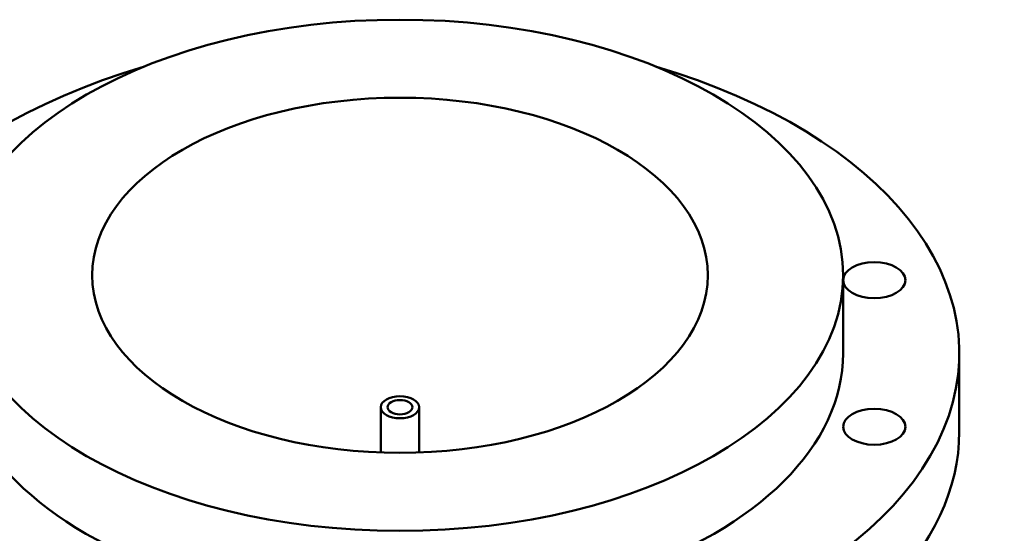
# Model space of a CAD drawing. Header units: millimetres. Extents: x -634 to 1175, y -305 to 962.
# Tile 13 of 13: x 705 to 1116, y 747 to 962. Entities that reach past the tile are written whole.
import ezdxf

# ---------------------------------------------------------------- set-up
doc = ezdxf.new("R2010")
doc.units = ezdxf.units.MM
doc.layers.add('Visible (ANSI)', color=7, linetype='Continuous', lineweight=50)

msp = doc.modelspace()

# ---------------------------------------------------------------- linework, layer by layer
at = {"layer": 'Visible (ANSI)'}
for p, q in [((1048.75, 822.54), (1048.75, 855.2)), ((1097.25, 789.88), (1097.25, 822.54)), ((855.75, 781.15), (855.75, 800.08)), ((871.75, 781.15), (871.75, 800.08))]:
    msp.add_line(p, q, dxfattribs=at)
for centre, major_axis in [((863.75, 855.2), (185, 0)), ((863.75, 855.2), (128.5, 0)), ((1061.76, 853.17), (-13, 0)), ((863.75, 800.08), (8, 0)), ((863.75, 800.08), (5.2, 0)), ((1061.76, 791.91), (-13, 0))]:
    msp.add_ellipse(centre, major_axis=major_axis, ratio=0.57735, dxfattribs=at)
for centre, major_axis, start_param, end_param in [((863.75, 822.54), (-233.5, 0), 5.187029, 10.520935), ((863.75, 822.54), (-185, 0), 0, 3.141593), ((863.75, 789.88), (-233.5, 0), 0, 3.141593)]:
    msp.add_ellipse(centre, major_axis=major_axis, ratio=0.57735, start_param=start_param, end_param=end_param, dxfattribs=at)

doc.saveas('drawing.dxf')
